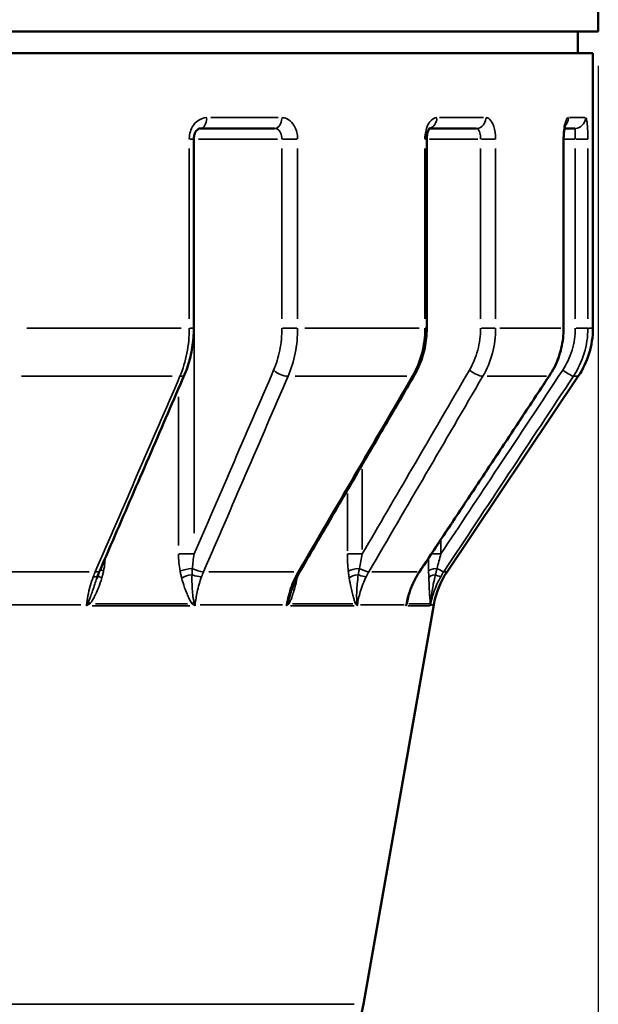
# Model space of a CAD drawing. Header units: millimetres. Extents: x 0 to 896, y -36 to 690.
# Tile 12 of 49: x 173 to 199, y 239 to 285. Entities that reach past the tile are written whole.
import ezdxf

# ---------------------------------------------------------------- set-up
doc = ezdxf.new("R2010")
doc.units = ezdxf.units.MM
for name, color, linetype, lineweight in [('Dimension (ANSI)', 7, 'Continuous', 25), ('Visible (ANSI)', 7, 'Continuous', 50), ('Visible Narrow (ANSI)', 7, 'Continuous', 35)]:
    doc.layers.add(name, color=color, linetype=linetype, lineweight=lineweight)
doc.styles.add('Note Text (ANSI)', font='tahoma.ttf')
doc.dimstyles.new('Default - mm (ANSI)', dxfattribs={"dimtxt": 3.048, "dimasz": 2.5, "dimexe": 3.175, "dimexo": 1.6002, "dimgap": 0.8, "dimtad": 0, "dimtoh": 1, "dimrnd": 1e-08, "dimzin": 4, "dimdsep": 46, "dimtxsty": 'Note Text (ANSI)', "dimcen": 0.09, "dimdle": 10, "dimclrd": 256, "dimclre": 256, "dimclrt": 256, "dimadec": 1, "dimazin": 1, "dimtfac": 1, "dimtofl": 0, "dimtmove": 0, "dimatfit": 3, "dimfxl": 1, "dimtolj": 1, "dimtzin": 4, "dimlwd": -1, "dimlwe": -1, "dimarcsym": 0})

# ---------------------------------------------------------------- blocks, each defined once
blk = doc.blocks.new('*D8')
at = {"layer": 'Defpoints', "color": 0, "transparency": 16777216}
for p in [(108.46, 284.627), (199.46, 284.627), (199.46, 190.627)]:
    blk.add_point(p, dxfattribs=at)
at = {"layer": 'Dimension (ANSI)', "transparency": 16777216}
for p, q in [((108.46, 283.027), (108.46, 187.452)), ((199.46, 283.027), (199.46, 187.452)), ((110.96, 190.627), (148.102, 190.627)), ((196.96, 190.627), (159.818, 190.627))]:
    blk.add_line(p, q, dxfattribs=at)
for points in [[(110.96, 191.044), (110.96, 190.211), (108.46, 190.627)], [(196.96, 191.044), (196.96, 190.211), (199.46, 190.627)]]:
    blk.add_solid(points, dxfattribs=at)
at = {"layer": 'Dimension (ANSI)', "transparency": 16777216, "insert": (148.902, 192.214), "char_height": 3.048, "attachment_point": 1, "style": 'Note Text (ANSI)'}
blk.add_mtext('\\A1;91.00', dxfattribs=at)

msp = doc.modelspace()

# ---------------------------------------------------------------- linework, layer by layer
at = {"layer": 'Visible (ANSI)'}
for p, q in [((199.46, 302.402), (199.46, 284.627)), ((108.46, 284.627), (199.46, 284.627)), ((198.51, 284.627), (198.51, 283.627)), ((108.71, 283.627), (199.21, 283.627)), ((199.21, 283.627), (199.21, 270.845)), ((184.412, 280.127), (180.965, 280.127)), ((193.79, 280.127), (191.611, 280.127)), ((198.365, 280.127), (197.888, 280.127)), ((180.659, 270.845), (180.659, 279.627)), ((191.487, 270.845), (191.487, 279.627)), ((197.849, 270.845), (197.849, 279.627)), ((192.431, 259.53), (198.531, 268.616)), ((188.542, 239.433), (191.813, 257.994))]:
    msp.add_line(p, q, dxfattribs=at)
for centre, start, end in [((195.21, 270.845), 326.1267, 0), ((195.752, 257.3), 146.1267, 170.0064), ((184.603, 240.127), 270, 350.0064)]:
    msp.add_arc(centre, 4, start, end, dxfattribs=at)
for centre, major_axis, ratio, start_param, end_param in [((178.188, 257.312), (0.048, 3.944), 0.59388, 1.028541, 1.073483), ((178.161, 257.316), (0.067, 3.937), 0.588705, 0.958872, 1.031421), ((188.323, 257.287), (0.041, 3.976), 0.834884, 0.97182, 1.041972), ((194.4, 257.292), (0.004, 3.997), 0.980833, 0.977087, 1.04606)]:
    msp.add_ellipse(centre, major_axis=major_axis, ratio=ratio, start_param=start_param, end_param=end_param, dxfattribs=at)
for points, knots in [([(180.659, 279.627), (180.659, 279.677), (180.664, 279.726), (180.684, 279.82), (180.698, 279.865), (180.734, 279.945), (180.755, 279.98), (180.8, 280.04), (180.825, 280.064), (180.874, 280.102), (180.898, 280.114), (180.936, 280.125), (180.95, 280.127), (180.965, 280.127)], [0, 0, 0, 0, 0.0249976, 0.0249976, 0.0500566, 0.0500566, 0.0754381, 0.0754381, 0.1019784, 0.1019784, 0.1324998, 0.1324998, 0.1572162, 0.1572162, 0.1572162, 0.1572162]), ([(191.487, 279.627), (191.487, 279.687), (191.491, 279.747), (191.507, 279.858), (191.519, 279.911), (191.546, 280), (191.561, 280.039), (191.59, 280.097), (191.604, 280.118), (191.624, 280.144), (191.631, 280.151), (191.632, 280.152), (191.632, 280.152), (191.632, 280.152)], [0, 0, 0, 0, 0.0249092, 0.0249092, 0.0493822, 0.0493822, 0.0725417, 0.0725417, 0.0937277, 0.0937277, 0.1131923, 0.1131923, 0.1150812, 0.1150812, 0.1150812, 0.1150812]), ([(197.849, 279.627), (197.849, 279.71), (197.852, 279.792), (197.863, 279.947), (197.871, 280.019), (197.89, 280.141), (197.9, 280.193), (197.918, 280.265), (197.926, 280.29), (197.933, 280.308), (197.935, 280.311), (197.935, 280.311)], [0, 0, 0, 0, 0.0281952, 0.0281952, 0.0558619, 0.0558619, 0.0815221, 0.0815221, 0.1027547, 0.1027547, 0.1121636, 0.1121636, 0.1121636, 0.1121636]), ([(180.235, 268.696), (180.291, 268.825), (180.341, 268.958), (180.431, 269.231), (180.471, 269.371), (180.539, 269.656), (180.567, 269.801), (180.613, 270.096), (180.63, 270.245), (180.653, 270.544), (180.659, 270.695), (180.659, 270.845)], [0, 0, 0, 0, 0.0413955, 0.0413955, 0.082791, 0.082791, 0.1241865, 0.1241865, 0.165582, 0.165582, 0.2069775, 0.2069775, 0.2069775, 0.2069775]), ([(190.903, 268.643), (190.979, 268.773), (191.049, 268.909), (191.172, 269.187), (191.227, 269.33), (191.321, 269.623), (191.36, 269.772), (191.424, 270.074), (191.447, 270.227), (191.479, 270.535), (191.487, 270.69), (191.487, 270.845)], [0, 0, 0, 0, 0.0413955, 0.0413955, 0.082791, 0.082791, 0.1241865, 0.1241865, 0.165582, 0.165582, 0.2069775, 0.2069775, 0.2069775, 0.2069775]), ([(197.179, 268.618), (197.266, 268.749), (197.345, 268.885), (197.487, 269.166), (197.55, 269.31), (197.658, 269.606), (197.703, 269.756), (197.776, 270.063), (197.803, 270.218), (197.84, 270.531), (197.849, 270.688), (197.849, 270.845)], [0, 0, 0, 0, 0.0413955, 0.0413955, 0.082791, 0.082791, 0.1241865, 0.1241865, 0.165582, 0.165582, 0.2069775, 0.2069775, 0.2069775, 0.2069775]), ([(176.302, 259.61), (176.564, 260.215), (176.826, 260.821), (177.351, 262.032), (177.613, 262.638), (178.138, 263.85), (178.4, 264.455), (178.924, 265.667), (179.186, 266.273), (179.711, 267.484), (179.973, 268.09), (180.235, 268.696)], [0, 0, 0, 0, 0.219092, 0.219092, 0.438184, 0.438184, 0.657276, 0.657276, 0.876368, 0.876368, 1.095461, 1.095461, 1.095461, 1.095461]), ([(185.604, 259.556), (185.957, 260.162), (186.311, 260.768), (187.018, 261.979), (187.371, 262.585), (188.077, 263.796), (188.431, 264.402), (189.137, 265.614), (189.49, 266.22), (190.197, 267.431), (190.55, 268.037), (190.903, 268.643)], [0, 0, 0, 0, 0.219092, 0.219092, 0.438184, 0.438184, 0.657276, 0.657276, 0.876368, 0.876368, 1.095461, 1.095461, 1.095461, 1.095461]), ([(191.153, 259.532), (191.555, 260.138), (191.957, 260.743), (192.761, 261.955), (193.163, 262.56), (193.966, 263.772), (194.368, 264.378), (195.171, 265.589), (195.573, 266.195), (196.376, 267.407), (196.778, 268.013), (197.179, 268.618)], [0, 0, 0, 0, 0.219092, 0.219092, 0.438184, 0.438184, 0.657276, 0.657276, 0.876368, 0.876368, 1.095461, 1.095461, 1.095461, 1.095461]), ([(185.225, 258.7), (185.238, 258.743), (185.253, 258.786), (185.283, 258.871), (185.298, 258.913), (185.331, 258.997), (185.348, 259.039), (185.383, 259.121), (185.401, 259.162), (185.438, 259.242), (185.457, 259.282), (185.477, 259.322)], [0.14166289, 0.14166289, 0.14166289, 0.14166289, 0.15699974, 0.15699974, 0.17233659, 0.17233659, 0.18767344, 0.18767344, 0.20301028, 0.20301028, 0.21834713, 0.21834713, 0.21834713, 0.21834713]), ([(190.586, 258.215), (190.604, 258.291), (190.624, 258.366), (190.668, 258.516), (190.692, 258.59), (190.744, 258.736), (190.773, 258.809), (190.833, 258.952), (190.866, 259.023), (190.935, 259.162), (190.971, 259.231), (191.01, 259.298)], [0.0868192, 0.0868192, 0.0868192, 0.0868192, 0.1131248, 0.1131248, 0.1394303, 0.1394303, 0.1657359, 0.1657359, 0.1920415, 0.1920415, 0.2183471, 0.2183471, 0.2183471, 0.2183471])]:
    msp.add_open_spline(points, degree=3, knots=knots, dxfattribs=at)
msp.add_open_spline([(197.935, 280.311), (197.935, 280.311), (197.935, 280.311), (197.935, 280.31)], degree=3, dxfattribs=at)
at = {"layer": 'Visible Narrow (ANSI)'}
for p, q in [((181.448, 280.627), (184.585, 280.627)), ((192.083, 280.627), (194.131, 280.627)), ((198.121, 280.627), (198.832, 280.627)), ((180.471, 279.627), (180.658, 279.627)), ((180.676, 279.627), (180.66, 279.627)), ((180.881, 279.627), (184.551, 279.627)), ((184.783, 279.627), (185.456, 279.627)), ((191.409, 279.627), (191.487, 279.627)), ((191.612, 279.627), (193.862, 279.627)), ((194.024, 279.627), (194.668, 279.627)), ((197.836, 279.627), (197.849, 279.627)), ((197.876, 279.627), (198.364, 279.627)), ((198.432, 279.627), (198.97, 279.627)), ((180.452, 279.188), (180.452, 271.285)), ((184.755, 279.188), (184.755, 271.285)), ((185.487, 271.285), (185.487, 279.188)), ((191.401, 279.188), (191.401, 271.285)), ((193.987, 279.188), (193.987, 271.285)), ((194.687, 271.285), (194.687, 279.188)), ((197.834, 279.188), (197.834, 271.285)), ((198.391, 279.188), (198.391, 271.285)), ((198.975, 271.285), (198.975, 279.188)), ((180.677, 261.321), (180.677, 278.664)), ((172.903, 270.845), (180.077, 270.845)), ((180.658, 270.845), (180.471, 270.845)), ((185.456, 270.845), (184.783, 270.845)), ((185.816, 270.845), (191.14, 270.845)), ((191.487, 270.845), (191.409, 270.845)), ((194.668, 270.845), (194.024, 270.845)), ((194.886, 270.845), (197.719, 270.845)), ((197.849, 270.845), (197.836, 270.845)), ((198.97, 270.845), (198.432, 270.845)), ((198.998, 270.845), (199.209, 270.845)), ((179.653, 268.616), (172.654, 268.616)), ((190.56, 268.616), (185.366, 268.616)), ((197.052, 268.616), (194.289, 268.616)), ((198.53, 268.616), (198.326, 268.616)), ((179.951, 267.655), (179.951, 260.741)), ((188.493, 260.565), (188.493, 264.301)), ((187.796, 263.165), (187.796, 260.505)), ((192.143, 260.391), (192.143, 260.99)), ((179.981, 260.357), (180.65, 260.357)), ((187.815, 260.357), (188.456, 260.357)), ((191.718, 260.357), (192.119, 260.357)), ((170.467, 259.53), (175.801, 259.53)), ((181.357, 259.53), (185.315, 259.53)), ((188.942, 259.53), (191.048, 259.53)), ((192.294, 259.53), (192.431, 259.53)), ((175.405, 257.994), (170.251, 257.994)), ((175.677, 257.992), (175.672, 257.953)), ((180.366, 258.038), (176.085, 258.038)), ((180.717, 257.953), (180.721, 257.992)), ((184.78, 257.994), (180.955, 257.994)), ((188.049, 258.038), (185.255, 258.038)), ((188.258, 257.953), (188.264, 257.992)), ((190.438, 257.994), (188.402, 257.994)), ((191.622, 258.038), (190.651, 258.038)), ((191.661, 257.953), (191.668, 257.992)), ((191.813, 257.994), (191.683, 257.994)), ((175.941, 257.951), (180.483, 257.951)), ((185.152, 257.951), (188.117, 257.951)), ((190.601, 257.951), (191.631, 257.951)), ((119.803, 239.433), (188.117, 239.433))]:
    msp.add_line(p, q, dxfattribs=at)
for centre, major_axis, ratio, start_param, end_param in [((180.965, 280.627), (0, -0.5), 0.603458, 0.07854, 1.492257), ((184.412, 280.627), (0, -0.5), 0.680491, 0.07854, 1.492257), ((191.54, 280.627), (0, -0.5), 0.83979, 0.25313, 1.501445), ((193.79, 280.627), (0, -0.5), 0.89007, 0.07854, 1.492257), ((197.584, 280.627), (0, -0.5), 0.974831, 0.79873, 1.530161), ((198.365, 280.627), (0, -0.5), 0.992293, 0.07854, 1.492257), ((180.294, 279.627), (0, 0.5), 0.766044, 4.723551, 4.924467), ((179.776, 268.895), (0.459, -0.199), 0.427761, 5.484391, 6.241144), ((184.755, 268.895), (0.459, -0.199), 0.427761, 4.014299, 5.483049), ((190.471, 268.895), (0.432, -0.252), 0.279201, 5.800759, 6.257794), ((193.721, 268.895), (0.432, -0.252), 0.279201, 4.347318, 5.816068), ((196.763, 268.895), (0.417, -0.276), 0.096966, 6.087111, 6.272866), ((197.891, 268.895), (0.417, -0.276), 0.096966, 4.648741, 6.117491), ((175.843, 259.808), (0.459, -0.199), 0.428039, 5.475206, 6.24066), ((176.684, 259.244), (-0.48, 0.14), 0.202284, 0.186638, 0.924908), ((176.765, 259.563), (-0.489, 0.105), 0.153195, 0.436788, 0.923314), ((180.368, 259.563), (-0.491, -0.095), 0.177395, 4.259936, 5.391854), ((180.441, 259.244), (-0.484, -0.127), 0.235722, 4.41562, 5.389502), ((180.717, 259.546), (0.469, -0.174), 0.383318, 4.607791, 5.506588), ((180.822, 259.808), (0.459, -0.199), 0.428039, 4.446345, 5.515227), ((185.172, 259.808), (0.432, -0.252), 0.279382, 5.791543, 6.257309), ((188.288, 259.563), (-0.497, -0.059), 0.230599, 4.612282, 5.7442), ((188.333, 259.244), (-0.494, -0.08), 0.305975, 4.770477, 5.744359), ((188.28, 259.546), (0.447, -0.224), 0.250193, 4.945305, 5.844103), ((188.422, 259.808), (0.432, -0.252), 0.279382, 4.779332, 5.848214), ((190.737, 259.808), (0.417, -0.276), 0.097028, 6.077826, 6.272377), ((192.068, 259.563), (-0.5, -0.015), 0.255989, 4.971278, 6.103195), ((192.079, 259.244), (-0.5, -0.02), 0.339322, 5.137632, 6.111514), ((191.704, 259.546), (0.435, -0.247), 0.086891, 5.257355, 6.156153), ((191.865, 259.808), (0.417, -0.276), 0.097028, 5.080682, 6.149564), ((175.738, 259.546), (0.469, -0.174), 0.383318, 5.451504, 6.239413), ((185.03, 259.546), (0.447, -0.224), 0.250193, 5.772142, 6.256288), ((185.881, 259.244), (-0.49, 0.099), 0.284149, 0.542342, 0.612584), ((190.575, 259.546), (0.435, -0.247), 0.086891, 6.06859, 6.271891), ((175.394, 258.081), (0.497, -0.056), 0.133428, 5.334522, 5.373795), ((175.994, 257.907), (-0.367, 0.339), 0.337079, 0.980859, 1.035736), ((176.121, 258.038), (-0.366, 0.341), 0.434613, 0.865104, 1.120135), ((180.939, 258.038), (-0.388, -0.315), 0.529114, 5.021095, 5.276126), ((181.038, 257.907), (-0.421, -0.27), 0.570774, 5.199982, 5.25486), ((180.374, 258.081), (0.497, -0.056), 0.133428, 5.462436, 5.501708), ((184.568, 258.081), (0.494, -0.076), 0.087089, 5.682638, 5.721911), ((185.399, 257.907), (-0.409, 0.287), 0.535307, 0.678925, 0.733803), ((185.49, 258.038), (-0.419, 0.272), 0.618372, 0.541034, 0.796065), ((188.635, 258.038), (-0.449, -0.219), 0.680054, 5.391796, 5.646827), ((188.691, 257.907), (-0.476, -0.152), 0.687841, 5.607967, 5.662845), ((187.818, 258.081), (0.494, -0.076), 0.087089, 5.810551, 5.849824), ((190.049, 258.081), (0.493, -0.086), 0.030246, 6.027675, 6.066947), ((191.011, 257.907), (-0.465, 0.184), 0.668969, 0.292743, 0.347621), ((191.057, 258.038), (-0.48, 0.139), 0.727547, 0.109778, 0.364809), ((192.149, 258.038), (-0.497, -0.052), 0.748969, 5.874225, 6.129256), ((192.154, 257.907), (-0.5, 0.02), 0.721943, 6.098184, 6.153062), ((191.178, 258.081), (0.493, -0.086), 0.030246, 6.155588, 6.194861)]:
    msp.add_ellipse(centre, major_axis=major_axis, ratio=ratio, start_param=start_param, end_param=end_param, dxfattribs=at)
for points, knots in [([(181.266, 280.627), (181.094, 280.627), (180.921, 280.557), (180.691, 280.347), (180.615, 280.241), (180.516, 280.03), (180.485, 279.929), (180.457, 279.76), (180.452, 279.694), (180.452, 279.627)], [-0.1572162, -0.1572162, -0.1572162, -0.1572162, -0.0930799, -0.0930799, -0.0517111, -0.0517111, -0.0198889, -0.0198889, 0, 0, 0, 0]), ([(185.487, 279.627), (185.487, 279.682), (185.483, 279.737), (185.452, 279.997), (185.379, 280.191), (185.187, 280.451), (185.084, 280.535), (184.9, 280.612), (184.826, 280.627), (184.752, 280.627)], [-0.1572184, -0.1572184, -0.1572184, -0.1572184, -0.1407205, -0.1407205, -0.0781781, -0.0781781, -0.0300685, -0.0300685, 0, 0, 0, 0]), ([(191.96, 280.627), (191.843, 280.627), (191.724, 280.557), (191.566, 280.347), (191.514, 280.241), (191.445, 280.029), (191.424, 279.929), (191.405, 279.76), (191.401, 279.694), (191.401, 279.627)], [-0.1572161, -0.1572161, -0.1572161, -0.1572161, -0.0930556, -0.0930556, -0.0516976, -0.0516976, -0.0198837, -0.0198837, 0, 0, 0, 0]), ([(194.687, 279.627), (194.687, 279.682), (194.685, 279.737), (194.666, 279.997), (194.622, 280.191), (194.505, 280.451), (194.441, 280.535), (194.328, 280.612), (194.282, 280.627), (194.236, 280.627)], [-0.1572182, -0.1572182, -0.1572182, -0.1572182, -0.1407205, -0.1407205, -0.0781781, -0.0781781, -0.0300685, -0.0300685, 0, 0, 0, 0]), ([(198.071, 280.627), (198.063, 280.627), (198.055, 280.625), (198.006, 280.602), (197.966, 280.534), (197.905, 280.345), (197.883, 280.24), (197.853, 280.028), (197.844, 279.928), (197.836, 279.759), (197.834, 279.693), (197.834, 279.627)], [-0.1572162, -0.1572162, -0.1572162, -0.1572162, -0.1463215, -0.1463215, -0.092739, -0.092739, -0.0515216, -0.0515216, -0.019816, -0.019816, 0, 0, 0, 0]), ([(198.975, 279.627), (198.975, 279.747), (198.973, 279.867), (198.962, 280.147), (198.951, 280.298), (198.923, 280.495), (198.908, 280.559), (198.883, 280.616), (198.872, 280.627), (198.861, 280.627)], [-0.1572178, -0.1572178, -0.1572178, -0.1572178, -0.1212834, -0.1212834, -0.0673797, -0.0673797, -0.0259153, -0.0259153, 0, 0, 0, 0]), ([(184.412, 280.127), (184.447, 280.127), (184.482, 280.12), (184.568, 280.081), (184.616, 280.039), (184.705, 279.909), (184.739, 279.812), (184.754, 279.682), (184.755, 279.655), (184.755, 279.627)], [0, 0, 0, 0, 0.0300685, 0.0300685, 0.0781781, 0.0781781, 0.1407205, 0.1407205, 0.1572184, 0.1572184, 0.1572184, 0.1572184]), ([(193.79, 280.127), (193.811, 280.127), (193.832, 280.12), (193.881, 280.081), (193.909, 280.039), (193.959, 279.909), (193.978, 279.812), (193.986, 279.682), (193.987, 279.655), (193.987, 279.627)], [0, 0, 0, 0, 0.0300685, 0.0300685, 0.0781781, 0.0781781, 0.1407205, 0.1407205, 0.1572182, 0.1572182, 0.1572182, 0.1572182]), ([(198.365, 280.127), (198.368, 280.127), (198.371, 280.122), (198.378, 280.093), (198.381, 280.061), (198.387, 279.962), (198.389, 279.887), (198.391, 279.747), (198.391, 279.687), (198.391, 279.627)], [0, 0, 0, 0, 0.0259153, 0.0259153, 0.0673797, 0.0673797, 0.1212834, 0.1212834, 0.1572178, 0.1572178, 0.1572178, 0.1572178]), ([(180.452, 270.845), (180.452, 270.451), (180.414, 270.057), (180.268, 269.303), (180.159, 268.943), (180.019, 268.616)], [-0.2069775, -0.2069775, -0.2069775, -0.2069775, -0.1034888, -0.1034888, 0, 0, 0, 0]), ([(184.755, 270.845), (184.755, 270.5), (184.722, 270.156), (184.593, 269.496), (184.496, 269.181), (184.372, 268.895)], [0, 0, 0, 0, 0.1034968, 0.1034968, 0.2069775, 0.2069775, 0.2069775, 0.2069775]), ([(185.045, 268.616), (185.188, 268.943), (185.299, 269.303), (185.448, 270.057), (185.487, 270.451), (185.487, 270.845)], [-0.2069775, -0.2069775, -0.2069775, -0.2069775, -0.1034968, -0.1034968, 0, 0, 0, 0]), ([(191.401, 270.845), (191.401, 270.451), (191.35, 270.057), (191.152, 269.303), (191.004, 268.943), (190.815, 268.616)], [-0.2069775, -0.2069775, -0.2069775, -0.2069775, -0.1034888, -0.1034888, 0, 0, 0, 0]), ([(193.987, 270.845), (193.987, 270.5), (193.943, 270.155), (193.768, 269.496), (193.638, 269.181), (193.471, 268.895)], [0, 0, 0, 0, 0.1035064, 0.1035064, 0.2069775, 0.2069775, 0.2069775, 0.2069775]), ([(194.095, 268.616), (194.287, 268.943), (194.436, 269.303), (194.636, 270.057), (194.687, 270.451), (194.687, 270.845)], [-0.2069775, -0.2069775, -0.2069775, -0.2069775, -0.1035064, -0.1035064, 0, 0, 0, 0]), ([(197.834, 270.845), (197.834, 270.451), (197.776, 270.057), (197.55, 269.303), (197.381, 268.943), (197.165, 268.616)], [-0.2069775, -0.2069775, -0.2069775, -0.2069775, -0.1034888, -0.1034888, 0, 0, 0, 0]), ([(198.391, 270.845), (198.391, 270.501), (198.34, 270.156), (198.142, 269.496), (197.994, 269.181), (197.805, 268.895)], [0, 0, 0, 0, 0.1034894, 0.1034894, 0.2069775, 0.2069775, 0.2069775, 0.2069775]), ([(198.304, 268.616), (198.521, 268.943), (198.69, 269.303), (198.917, 270.057), (198.975, 270.451), (198.975, 270.845)], [-0.2069775, -0.2069775, -0.2069775, -0.2069775, -0.1034894, -0.1034894, 0, 0, 0, 0]), ([(180.019, 268.616), (179.363, 267.101), (178.707, 265.587), (177.395, 262.558), (176.738, 261.044), (176.082, 259.53)], [-1.095461, -1.095461, -1.095461, -1.095461, -0.54773, -0.54773, 0, 0, 0, 0]), ([(184.372, 268.895), (183.717, 267.38), (183.062, 265.866), (181.83, 263.02), (181.253, 261.689), (180.677, 260.357)], [0, 0, 0, 0, 0.54773, 0.54773, 1.029261, 1.029261, 1.029261, 1.029261]), ([(181.115, 259.53), (181.77, 261.044), (182.425, 262.558), (183.735, 265.587), (184.39, 267.101), (185.045, 268.616)], [-1.095461, -1.095461, -1.095461, -1.095461, -0.54773, -0.54773, 0, 0, 0, 0]), ([(190.815, 268.616), (189.931, 267.101), (189.048, 265.587), (187.281, 262.558), (186.397, 261.044), (185.513, 259.53)], [-1.095461, -1.095461, -1.095461, -1.095461, -0.54773, -0.54773, 0, 0, 0, 0]), ([(193.471, 268.895), (192.588, 267.38), (191.705, 265.866), (190.046, 263.02), (189.269, 261.689), (188.493, 260.357)], [0, 0, 0, 0, 0.54773, 0.54773, 1.029261, 1.029261, 1.029261, 1.029261]), ([(188.798, 259.53), (189.681, 261.044), (190.564, 262.558), (192.33, 265.587), (193.213, 267.101), (194.095, 268.616)], [-1.095461, -1.095461, -1.095461, -1.095461, -0.54773, -0.54773, 0, 0, 0, 0]), ([(197.165, 268.616), (196.161, 267.101), (195.157, 265.587), (193.148, 262.558), (192.143, 261.044), (191.138, 259.53)], [-1.095461, -1.095461, -1.095461, -1.095461, -0.54773, -0.54773, 0, 0, 0, 0]), ([(197.805, 268.895), (196.801, 267.38), (195.796, 265.866), (193.909, 263.02), (193.026, 261.689), (192.143, 260.357)], [0, 0, 0, 0, 0.54773, 0.54773, 1.029261, 1.029261, 1.029261, 1.029261]), ([(192.279, 259.53), (193.284, 261.044), (194.288, 262.558), (196.296, 265.587), (197.3, 267.101), (198.304, 268.616)], [-1.095461, -1.095461, -1.095461, -1.095461, -0.54773, -0.54773, 0, 0, 0, 0]), ([(179.951, 260.357), (179.951, 260.224), (179.957, 260.09), (179.981, 259.824), (179.999, 259.693), (180.023, 259.563)], [-0.08028521, -0.08028521, -0.08028521, -0.08028521, -0.0401426, -0.0401426, 0, 0, 0, 0]), ([(180.595, 259.686), (180.602, 259.795), (180.613, 259.907), (180.64, 260.131), (180.657, 260.244), (180.677, 260.357)], [0, 0, 0, 0, 0.0401426, 0.0401426, 0.08028521, 0.08028521, 0.08028521, 0.08028521]), ([(187.796, 260.357), (187.796, 260.224), (187.799, 260.09), (187.814, 259.824), (187.825, 259.693), (187.84, 259.563)], [-0.08028521, -0.08028521, -0.08028521, -0.08028521, -0.0401426, -0.0401426, 0, 0, 0, 0]), ([(188.355, 259.686), (188.374, 259.795), (188.395, 259.907), (188.441, 260.131), (188.466, 260.244), (188.493, 260.357)], [0, 0, 0, 0, 0.0401426, 0.0401426, 0.08028521, 0.08028521, 0.08028521, 0.08028521]), ([(191.967, 259.686), (191.994, 259.795), (192.023, 259.907), (192.082, 260.131), (192.112, 260.244), (192.143, 260.357)], [0, 0, 0, 0, 0.0401426, 0.0401426, 0.08028521, 0.08028521, 0.08028521, 0.08028521]), ([(176.468, 259.563), (176.495, 259.693), (176.515, 259.824), (176.536, 260.027), (176.541, 260.098), (176.544, 260.169)], [0, 0, 0, 0, 0.0401426, 0.0401426, 0.06143503, 0.06143503, 0.06143503, 0.06143503]), ([(191.56, 260.145), (191.561, 260.082), (191.561, 260.019), (191.564, 259.824), (191.567, 259.693), (191.571, 259.563)], [-0.05904345, -0.05904345, -0.05904345, -0.05904345, -0.0401426, -0.0401426, 0, 0, 0, 0]), ([(176.388, 259.244), (176.403, 259.295), (176.417, 259.347), (176.443, 259.453), (176.456, 259.508), (176.468, 259.563)], [0, 0, 0, 0, 0.01627289, 0.01627289, 0.03345504, 0.03345504, 0.03345504, 0.03345504]), ([(180.023, 259.563), (180.034, 259.508), (180.046, 259.453), (180.07, 259.347), (180.082, 259.295), (180.095, 259.244)], [-0.03345504, -0.03345504, -0.03345504, -0.03345504, -0.01627289, -0.01627289, 0, 0, 0, 0]), ([(180.667, 258.143), (180.658, 258.174), (180.651, 258.207), (180.634, 258.296), (180.625, 258.354), (180.608, 258.489), (180.6, 258.567), (180.587, 258.746), (180.581, 258.848), (180.573, 259.1), (180.574, 259.249), (180.579, 259.395)], [0, 0, 0, 0, 0.0122631, 0.0122631, 0.031884, 0.031884, 0.0573913, 0.0573913, 0.0905507, 0.0905507, 0.1402877, 0.1402877, 0.1402877, 0.1402877]), ([(180.579, 259.395), (180.58, 259.443), (180.582, 259.49), (180.588, 259.587), (180.591, 259.637), (180.595, 259.686)], [0, 0, 0, 0, 0.01627289, 0.01627289, 0.03345504, 0.03345504, 0.03345504, 0.03345504]), ([(187.84, 259.563), (187.847, 259.508), (187.854, 259.453), (187.869, 259.347), (187.876, 259.295), (187.885, 259.244)], [-0.03345504, -0.03345504, -0.03345504, -0.03345504, -0.01627289, -0.01627289, 0, 0, 0, 0]), ([(188.241, 258.143), (188.237, 258.174), (188.235, 258.207), (188.23, 258.296), (188.229, 258.354), (188.229, 258.489), (188.231, 258.567), (188.238, 258.746), (188.245, 258.848), (188.267, 259.1), (188.285, 259.249), (188.306, 259.395)], [0, 0, 0, 0, 0.0122631, 0.0122631, 0.031884, 0.031884, 0.0573913, 0.0573913, 0.0905507, 0.0905507, 0.1402877, 0.1402877, 0.1402877, 0.1402877]), ([(188.306, 259.395), (188.313, 259.443), (188.321, 259.49), (188.337, 259.587), (188.346, 259.637), (188.355, 259.686)], [0, 0, 0, 0, 0.01627289, 0.01627289, 0.03345504, 0.03345504, 0.03345504, 0.03345504]), ([(191.571, 259.563), (191.573, 259.508), (191.574, 259.453), (191.578, 259.347), (191.58, 259.295), (191.582, 259.244)], [-0.03345504, -0.03345504, -0.03345504, -0.03345504, -0.01627289, -0.01627289, 0, 0, 0, 0]), ([(191.68, 258.143), (191.682, 258.174), (191.685, 258.207), (191.693, 258.296), (191.7, 258.354), (191.716, 258.489), (191.727, 258.567), (191.755, 258.746), (191.773, 258.848), (191.822, 259.1), (191.856, 259.249), (191.891, 259.395)], [0, 0, 0, 0, 0.0122631, 0.0122631, 0.031884, 0.031884, 0.0573913, 0.0573913, 0.0905507, 0.0905507, 0.1402877, 0.1402877, 0.1402877, 0.1402877]), ([(191.891, 259.395), (191.903, 259.443), (191.915, 259.49), (191.94, 259.587), (191.953, 259.637), (191.967, 259.686)], [0, 0, 0, 0, 0.01627289, 0.01627289, 0.03345504, 0.03345504, 0.03345504, 0.03345504]), ([(175.987, 259.296), (175.881, 259.016), (175.798, 258.716), (175.714, 258.27), (175.693, 258.133), (175.677, 257.994)], [-0.2183471, -0.2183471, -0.2183471, -0.2183471, -0.1091736, -0.1091736, -0.0616704, -0.0616704, -0.0616704, -0.0616704]), ([(176.152, 259.218), (176.122, 259.129), (176.092, 259.039), (176.026, 258.848), (175.992, 258.746), (175.93, 258.567), (175.903, 258.489), (175.855, 258.354), (175.833, 258.296), (175.797, 258.207), (175.783, 258.174), (175.768, 258.143)], [-0.1204244, -0.1204244, -0.1204244, -0.1204244, -0.0905507, -0.0905507, -0.0573913, -0.0573913, -0.031884, -0.031884, -0.0122631, -0.0122631, 0, 0, 0, 0]), ([(175.832, 258.038), (175.856, 258.065), (175.879, 258.095), (175.935, 258.175), (175.967, 258.227), (176.036, 258.351), (176.072, 258.423), (176.151, 258.591), (176.193, 258.689), (176.291, 258.936), (176.343, 259.088), (176.388, 259.244)], [0, 0, 0, 0, 0.0122631, 0.0122631, 0.031884, 0.031884, 0.0573913, 0.0573913, 0.0905507, 0.0905507, 0.1402877, 0.1402877, 0.1402877, 0.1402877]), ([(180.095, 259.244), (180.136, 259.088), (180.183, 258.936), (180.269, 258.689), (180.307, 258.591), (180.377, 258.423), (180.409, 258.351), (180.469, 258.227), (180.497, 258.175), (180.546, 258.095), (180.566, 258.065), (180.587, 258.038)], [-0.1402877, -0.1402877, -0.1402877, -0.1402877, -0.0905507, -0.0905507, -0.0573913, -0.0573913, -0.031884, -0.031884, -0.0122631, -0.0122631, 0, 0, 0, 0]), ([(180.722, 257.994), (180.744, 258.196), (180.777, 258.395), (180.872, 258.834), (180.94, 259.072), (181.023, 259.296)], [-0.1566768, -0.1566768, -0.1566768, -0.1566768, -0.0875649, -0.0875649, 0, 0, 0, 0]), ([(185.385, 259.296), (185.244, 259.016), (185.133, 258.716), (185.02, 258.27), (184.992, 258.133), (184.971, 257.994)], [-0.2183471, -0.2183471, -0.2183471, -0.2183471, -0.1091736, -0.1091736, -0.0616704, -0.0616704, -0.0616704, -0.0616704]), ([(185.079, 258.038), (185.097, 258.065), (185.112, 258.095), (185.151, 258.175), (185.173, 258.227), (185.221, 258.351), (185.246, 258.423), (185.301, 258.591), (185.33, 258.689), (185.398, 258.936), (185.434, 259.088), (185.465, 259.244)], [0, 0, 0, 0, 0.0122631, 0.0122631, 0.031884, 0.031884, 0.0573913, 0.0573913, 0.0905507, 0.0905507, 0.1402877, 0.1402877, 0.1402877, 0.1402877]), ([(187.885, 259.244), (187.909, 259.088), (187.938, 258.936), (187.991, 258.689), (188.014, 258.591), (188.056, 258.423), (188.076, 258.351), (188.112, 258.227), (188.129, 258.175), (188.158, 258.095), (188.17, 258.065), (188.183, 258.038)], [-0.1402877, -0.1402877, -0.1402877, -0.1402877, -0.0905507, -0.0905507, -0.0573913, -0.0573913, -0.031884, -0.031884, -0.0122631, -0.0122631, 0, 0, 0, 0]), ([(188.264, 257.994), (188.295, 258.196), (188.339, 258.395), (188.468, 258.834), (188.561, 259.072), (188.673, 259.296)], [-0.1566768, -0.1566768, -0.1566768, -0.1566768, -0.0875638, -0.0875638, 0, 0, 0, 0]), ([(190.994, 259.296), (190.834, 259.016), (190.708, 258.716), (190.581, 258.27), (190.549, 258.133), (190.525, 257.994)], [-0.2183471, -0.2183471, -0.2183471, -0.2183471, -0.1091736, -0.1091736, -0.0616704, -0.0616704, -0.0616704, -0.0616704]), ([(191.582, 259.244), (191.588, 259.088), (191.595, 258.936), (191.608, 258.689), (191.613, 258.591), (191.623, 258.423), (191.628, 258.351), (191.636, 258.227), (191.64, 258.175), (191.646, 258.095), (191.649, 258.065), (191.651, 258.038)], [-0.1402877, -0.1402877, -0.1402877, -0.1402877, -0.0905507, -0.0905507, -0.0573913, -0.0573913, -0.031884, -0.031884, -0.0122631, -0.0122631, 0, 0, 0, 0]), ([(191.668, 257.994), (191.704, 258.196), (191.754, 258.395), (191.902, 258.834), (192.008, 259.072), (192.135, 259.296)], [-0.1566768, -0.1566768, -0.1566768, -0.1566768, -0.0875995, -0.0875995, 0, 0, 0, 0]), ([(185.225, 258.7), (185.219, 258.682), (185.213, 258.663), (185.182, 258.567), (185.158, 258.489), (185.115, 258.354), (185.097, 258.296), (185.067, 258.207), (185.055, 258.174), (185.043, 258.143)], [-0.06341438, -0.06341438, -0.06341438, -0.06341438, -0.05739127, -0.05739127, -0.03188404, -0.03188404, -0.01226309, -0.01226309, 0, 0, 0, 0]), ([(190.573, 258.038), (190.581, 258.065), (190.588, 258.095), (190.605, 258.175), (190.615, 258.227), (190.635, 258.342), (190.644, 258.404), (190.654, 258.468)], [0, 0, 0, 0, 0.01226309, 0.01226309, 0.03188404, 0.03188404, 0.05411285, 0.05411285, 0.05411285, 0.05411285]), ([(175.694, 257.994), (175.691, 257.987), (175.687, 257.98), (175.679, 257.966), (175.676, 257.958), (175.672, 257.951)], [0, 0, 0, 0, 0.003089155, 0.003089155, 0.00617831, 0.00617831, 0.00617831, 0.00617831]), ([(175.768, 258.143), (175.756, 258.119), (175.744, 258.094), (175.719, 258.045), (175.707, 258.02), (175.694, 257.994)], [-0.01981211, -0.01981211, -0.01981211, -0.01981211, -0.00990606, -0.00990606, 0, 0, 0, 0]), ([(175.71, 257.973), (175.73, 257.984), (175.75, 257.995), (175.791, 258.016), (175.812, 258.027), (175.832, 258.038)], [0, 0, 0, 0, 0.00990606, 0.00990606, 0.01981211, 0.01981211, 0.01981211, 0.01981211]), ([(180.587, 258.038), (180.605, 258.027), (180.622, 258.016), (180.656, 257.995), (180.673, 257.984), (180.688, 257.973)], [-0.01981211, -0.01981211, -0.01981211, -0.01981211, -0.00990606, -0.00990606, 0, 0, 0, 0]), ([(180.706, 257.994), (180.7, 258.02), (180.694, 258.045), (180.681, 258.094), (180.674, 258.119), (180.667, 258.143)], [0, 0, 0, 0, 0.00990606, 0.00990606, 0.01981211, 0.01981211, 0.01981211, 0.01981211]), ([(180.717, 257.951), (180.715, 257.958), (180.713, 257.966), (180.71, 257.98), (180.708, 257.987), (180.706, 257.994)], [-0.000028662, -0.000028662, -0.000028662, -0.000028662, 0.003060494, 0.003060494, 0.006149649, 0.006149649, 0.006149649, 0.006149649]), ([(184.983, 257.994), (184.98, 257.987), (184.977, 257.98), (184.971, 257.966), (184.968, 257.958), (184.964, 257.951)], [0, 0, 0, 0, 0.003089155, 0.003089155, 0.00617831, 0.00617831, 0.00617831, 0.00617831]), ([(185.043, 258.143), (185.034, 258.119), (185.024, 258.094), (185.004, 258.045), (184.993, 258.02), (184.983, 257.994)], [-0.01981211, -0.01981211, -0.01981211, -0.01981211, -0.00990606, -0.00990606, 0, 0, 0, 0]), ([(184.992, 257.973), (185.007, 257.984), (185.022, 257.995), (185.051, 258.016), (185.065, 258.027), (185.079, 258.038)], [0, 0, 0, 0, 0.00990606, 0.00990606, 0.01981211, 0.01981211, 0.01981211, 0.01981211]), ([(188.183, 258.038), (188.194, 258.027), (188.204, 258.016), (188.224, 257.995), (188.233, 257.984), (188.242, 257.973)], [-0.01981211, -0.01981211, -0.01981211, -0.01981211, -0.00990606, -0.00990606, 0, 0, 0, 0]), ([(188.254, 257.994), (188.253, 258.02), (188.251, 258.045), (188.246, 258.094), (188.244, 258.119), (188.241, 258.143)], [0, 0, 0, 0, 0.00990606, 0.00990606, 0.01981211, 0.01981211, 0.01981211, 0.01981211]), ([(188.257, 257.951), (188.257, 257.958), (188.256, 257.966), (188.255, 257.98), (188.255, 257.987), (188.254, 257.994)], [-0.000028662, -0.000028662, -0.000028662, -0.000028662, 0.003060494, 0.003060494, 0.006149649, 0.006149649, 0.006149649, 0.006149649]), ([(190.53, 257.994), (190.528, 257.987), (190.526, 257.98), (190.522, 257.966), (190.52, 257.958), (190.517, 257.951)], [0, 0, 0, 0, 0.003089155, 0.003089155, 0.00617831, 0.00617831, 0.00617831, 0.00617831]), ([(190.569, 258.143), (190.563, 258.119), (190.557, 258.094), (190.544, 258.045), (190.537, 258.02), (190.53, 257.994)], [-0.01981211, -0.01981211, -0.01981211, -0.01981211, -0.00990606, -0.00990606, 0, 0, 0, 0]), ([(190.532, 257.973), (190.539, 257.984), (190.547, 257.995), (190.561, 258.016), (190.567, 258.027), (190.573, 258.038)], [0, 0, 0, 0, 0.00990606, 0.00990606, 0.01981211, 0.01981211, 0.01981211, 0.01981211]), ([(191.651, 258.038), (191.654, 258.027), (191.656, 258.016), (191.659, 257.995), (191.66, 257.984), (191.66, 257.973)], [-0.01981211, -0.01981211, -0.01981211, -0.01981211, -0.00990606, -0.00990606, 0, 0, 0, 0]), ([(191.661, 257.951), (191.662, 257.958), (191.663, 257.966), (191.664, 257.98), (191.665, 257.987), (191.666, 257.994)], [-0.000028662, -0.000028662, -0.000028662, -0.000028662, 0.003060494, 0.003060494, 0.006149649, 0.006149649, 0.006149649, 0.006149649]), ([(191.666, 257.994), (191.669, 258.02), (191.672, 258.045), (191.676, 258.094), (191.678, 258.119), (191.68, 258.143)], [0, 0, 0, 0, 0.00990606, 0.00990606, 0.01981211, 0.01981211, 0.01981211, 0.01981211]), ([(175.672, 257.951), (175.678, 257.955), (175.684, 257.958), (175.697, 257.965), (175.703, 257.969), (175.71, 257.973)], [-0.00617831, -0.00617831, -0.00617831, -0.00617831, -0.003089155, -0.003089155, 0, 0, 0, 0]), ([(180.688, 257.973), (180.693, 257.969), (180.698, 257.965), (180.707, 257.958), (180.712, 257.955), (180.717, 257.951)], [-0.006149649, -0.006149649, -0.006149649, -0.006149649, -0.003060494, -0.003060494, 0.000028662, 0.000028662, 0.000028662, 0.000028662]), ([(184.964, 257.951), (184.969, 257.955), (184.974, 257.958), (184.983, 257.965), (184.988, 257.969), (184.992, 257.973)], [-0.00617831, -0.00617831, -0.00617831, -0.00617831, -0.003089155, -0.003089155, 0, 0, 0, 0]), ([(188.242, 257.973), (188.244, 257.969), (188.247, 257.965), (188.252, 257.958), (188.255, 257.955), (188.257, 257.951)], [-0.006149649, -0.006149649, -0.006149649, -0.006149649, -0.003060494, -0.003060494, 0.000028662, 0.000028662, 0.000028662, 0.000028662]), ([(190.517, 257.951), (190.52, 257.955), (190.522, 257.958), (190.527, 257.965), (190.53, 257.969), (190.532, 257.973)], [-0.00617831, -0.00617831, -0.00617831, -0.00617831, -0.003089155, -0.003089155, 0, 0, 0, 0]), ([(191.66, 257.973), (191.661, 257.969), (191.661, 257.965), (191.661, 257.958), (191.661, 257.955), (191.661, 257.951)], [-0.006149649, -0.006149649, -0.006149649, -0.006149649, -0.003060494, -0.003060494, 0.000028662, 0.000028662, 0.000028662, 0.000028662])]:
    msp.add_open_spline(points, degree=3, knots=knots, dxfattribs=at)
for points in [[(176.082, 259.53), (176.048, 259.454), (176.016, 259.376), (175.987, 259.296)], [(181.023, 259.296), (181.052, 259.376), (181.083, 259.454), (181.115, 259.53)], [(185.513, 259.53), (185.468, 259.454), (185.425, 259.376), (185.385, 259.296)], [(188.673, 259.296), (188.712, 259.376), (188.754, 259.454), (188.798, 259.53)], [(191.138, 259.53), (191.087, 259.454), (191.039, 259.376), (190.994, 259.296)], [(192.135, 259.296), (192.181, 259.376), (192.228, 259.454), (192.279, 259.53)], [(185.465, 259.244), (185.47, 259.273), (185.476, 259.301), (185.481, 259.33)], [(184.971, 257.994), (184.969, 257.98), (184.967, 257.966), (184.964, 257.951)], [(190.525, 257.994), (190.522, 257.98), (190.52, 257.966), (190.517, 257.951)], [(190.586, 258.215), (190.581, 258.19), (190.575, 258.166), (190.569, 258.143)]]:
    msp.add_open_spline(points, degree=3, dxfattribs=at)

# ---------------------------------------------------------------- dimensions: what is measured, and where the dimension line sits
at = {"layer": 'Dimension (ANSI)'}
dim = msp.add_linear_dim(base=(199.46, 190.627), p1=(108.46, 284.627), p2=(199.46, 284.627), angle=180, dimstyle='Default - mm (ANSI)', override={"dimgap": 0.8, "dimtoh": 0, "dimdec": 2, "dimtol": 0, "dimlim": 0, "dimtp": 0, "dimtm": 0, "dimtdec": 2, "dimatfit": 1}, dxfattribs=at)
dim.commit()
dim.dimension.update_dxf_attribs({"geometry": '*D8', "text_midpoint": (153.96, 190.627), "dimtype": 160})

doc.saveas('drawing.dxf')
